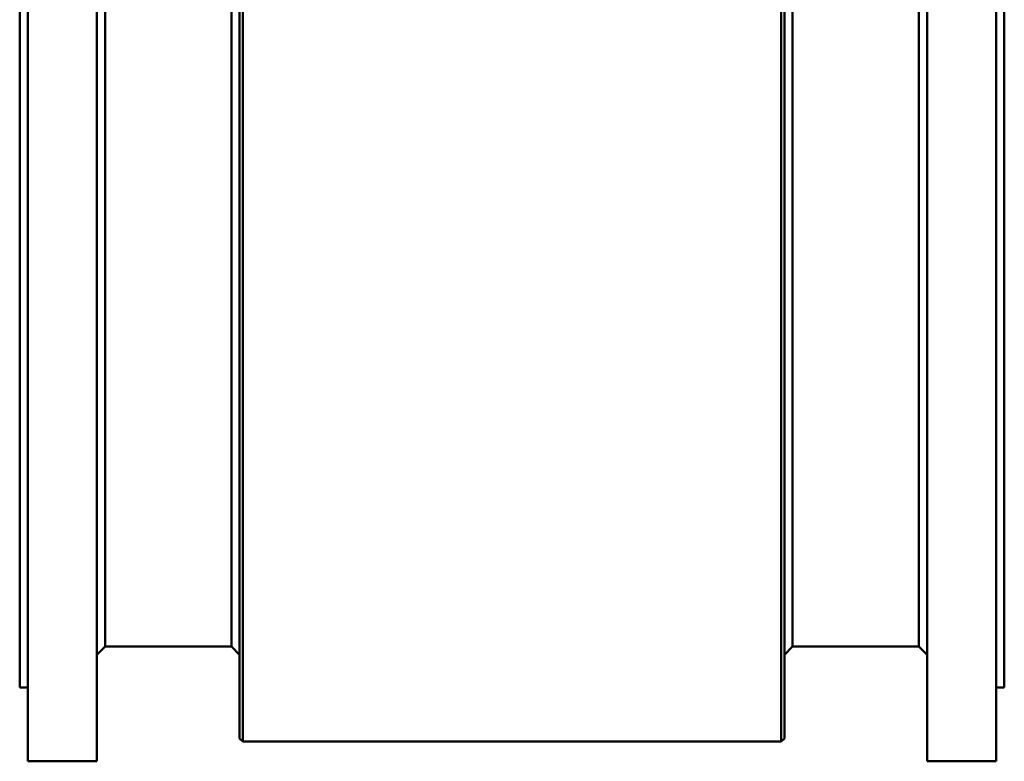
# Model space of a CAD drawing. Header units: millimetres. Extents: x 274 to 874, y -22 to 883.
# Tile 1 of 12: x 274 to 874, y -22 to 430. Entities that reach past the tile are written whole.
import ezdxf

# ---------------------------------------------------------------- set-up
doc = ezdxf.new("R2010")
doc.units = ezdxf.units.MM
doc.layers.add('Visible (ISO)', color=7, linetype='Continuous', lineweight=50)

msp = doc.modelspace()

# ---------------------------------------------------------------- linework, layer by layer
at = {"layer": 'Visible (ISO)'}
for p, q in [((278.74, -21.7), (278.74, 758.3)), ((320.74, -21.7), (320.74, 758.3)), ((826.74, -21.7), (826.74, 758.3)), ((868.74, -21.7), (868.74, 758.3)), ((407.74, -7.7), (407.74, 744.3)), ((409.74, -9.7), (409.74, 746.3)), ((737.74, -9.7), (737.74, 746.3)), ((739.74, -7.7), (739.74, 744.3)), ((273.74, 23.3), (273.74, 713.3)), ((873.74, 23.3), (873.74, 713.3)), ((325.74, 48.3), (325.74, 688.3)), ((402.74, 48.3), (402.74, 688.3)), ((744.74, 48.3), (744.74, 688.3)), ((821.74, 48.3), (821.74, 688.3)), ((325.74, 48.3), (320.74, 43.3)), ((325.74, 48.3), (402.74, 48.3)), ((402.74, 48.3), (407.74, 43.3)), ((744.74, 48.3), (739.74, 43.3)), ((744.74, 48.3), (821.74, 48.3)), ((821.74, 48.3), (826.74, 43.3)), ((273.74, 23.3), (278.74, 23.3)), ((868.74, 23.3), (873.74, 23.3)), ((407.74, -7.7), (409.74, -9.7)), ((409.74, -9.7), (737.74, -9.7)), ((739.74, -7.7), (737.74, -9.7)), ((278.74, -21.7), (320.74, -21.7)), ((826.74, -21.7), (868.74, -21.7))]:
    msp.add_line(p, q, dxfattribs=at)

doc.saveas('drawing.dxf')
